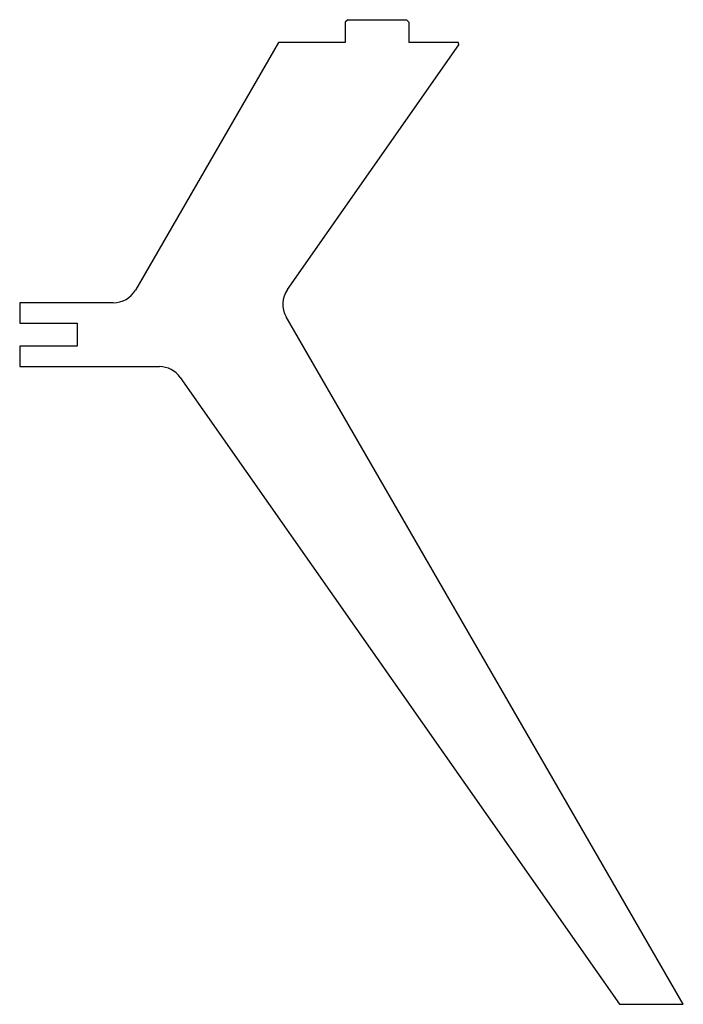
# Model space of a CAD drawing. Header units: millimetres. Extents: x 875 to 1395, y 234 to 1006.
import ezdxf

# ---------------------------------------------------------------- set-up
doc = ezdxf.new("R2010")
doc.units = ezdxf.units.MM

msp = doc.modelspace()

# ---------------------------------------------------------------- linework, layer by layer
at = {"color": 7, "linetype": 'Continuous', "lineweight": 25}
for p, q in [((1131.75, 1005.89), (1129.75, 1003.89)), ((1129.75, 1003.89), (1129.75, 987.89)), ((1131.75, 1005.89), (1177.75, 1005.89)), ((1179.75, 1003.89), (1177.75, 1005.89)), ((1179.75, 1003.89), (1179.75, 987.89)), ((1077.42, 987.89), (965.41, 793.89)), ((1129.75, 987.89), (1077.42, 987.89)), ((1084.52, 794.33), (1218.91, 986.25)), ((1218.62, 987.89), (1179.75, 987.89)), ((1218.91, 986.25), (1218.62, 987.89)), ((874.75, 783.89), (874.75, 767.89)), ((948.09, 783.89), (874.75, 783.89)), ((1394.75, 233.89), (1083.58, 772.86)), ((874.75, 767.89), (919.75, 767.89)), ((919.75, 767.89), (919.75, 749.89)), ((874.75, 749.89), (874.75, 733.89)), ((919.75, 749.89), (874.75, 749.89)), ((874.75, 733.89), (984.24, 733.89)), ((1000.62, 725.36), (1344.75, 233.89)), ((1344.75, 233.89), (1394.75, 233.89))]:
    msp.add_line(p, q, dxfattribs=at)
for centre, start, end in [((948.09, 803.89), 270, 330), ((1100.9, 782.86), 145, 210), ((984.24, 713.89), 35, 90)]:
    msp.add_arc(centre, 20, start, end, dxfattribs=at)

doc.saveas('drawing.dxf')
